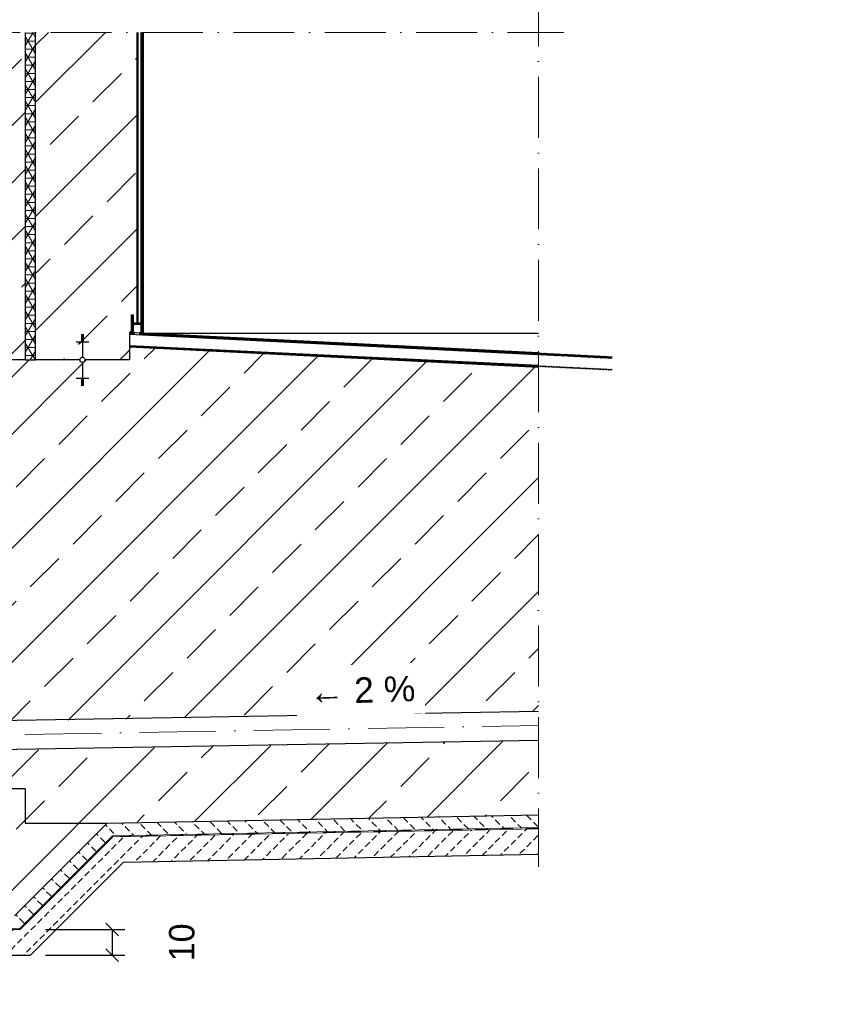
# Model space of a CAD drawing. Header units: millimetres. Extents: x -48448 to 452754, y -13941 to 17062.
# Tile 66 of 256: x 14912 to 18105, y -4618 to -741. Entities that reach past the tile are written whole.
import ezdxf

# ---------------------------------------------------------------- set-up
doc = ezdxf.new("R2010")
doc.units = ezdxf.units.MM
doc.linetypes.add('ACAD_ISO10W100', pattern=[18, 12, -3, 0, -3])
doc.linetypes.add('JIS_02_1.0', pattern=[2, 1, -1])
doc.layers.add('Bemaßung', color=7, linetype='Continuous', lineweight=13)
doc.layers.add('Beschriftung', color=7, linetype='Continuous')
doc.layers.add('Detail Rohrdurchführung', color=7, linetype='Continuous')
doc.styles.add('LBB3.5M1000', font='isocp.shx', dxfattribs={"height": 3.5})
doc.dimstyles.new('DIN', dxfattribs={"dimtxt": 2.5, "dimasz": 2.5, "dimexe": 1.25, "dimexo": 0.625, "dimtad": 1, "dimtih": 1, "dimdec": 4, "dimdsep": 46, "dimlunit": 6, "dimtxsty": 'Standard', "dimcen": 2.5, "dimadec": 0, "dimazin": 0, "dimtfac": 1, "dimtdec": 4, "dimtmove": 0, "dimatfit": 3, "dimfxl": 0, "dimtvp": 1, "dimtolj": 1, "dimtzin": 0, "dimarcsym": 0})
pattern_1 = [(45, (-70561.63, 44060.8), (-224.5064, 224.5064), []), (45, (-70337.12, 44060.8), (-224.5064, 224.5064), [158.75, -79.375])]

# ---------------------------------------------------------------- blocks, each defined once
blk = doc.blocks.new('_Oblique')
at = {"color": 0, "linetype": 'ByBlock', "lineweight": -2}
blk.add_line((-0.5, -0.5), (0.5, 0.5), dxfattribs=at)
blk = doc.blocks.new('*D49')
at = {"layer": 'Bemaßung', "color": 0, "lineweight": -2, "transparency": 16777216}
for p, q in [((15013.4, -4324.2), (15325.7, -4324.2)), ((15275.7, -4324.2), (15275.7, -4424.2)), ((15013.4, -4424.2), (15325.7, -4424.2))]:
    blk.add_line(p, q, dxfattribs=at)
at = {"layer": 'DEFPOINTS', "color": 0, "transparency": 16777216}
for p in [(14913.4, -4324.2), (14913.4, -4424.2), (15275.7, -4424.2)]:
    blk.add_point(p, dxfattribs=at)
at = {"layer": 'Bemaßung', "color": 0, "lineweight": -2, "transparency": 16777216, "xscale": 50, "yscale": 50, "zscale": 50}
for p, rotation in [((15275.7, -4324.2), 90), ((15275.7, -4424.2), 270)]:
    blk.add_blockref('_Oblique', p, dxfattribs=dict(at, rotation=rotation))
at = {"layer": 'Bemaßung', "color": 0, "transparency": 16777216, "insert": (15550.7, -4374.2), "char_height": 100, "attachment_point": 5, "rotation": 90}
blk.add_mtext('\\A1;10', dxfattribs=at)

msp = doc.modelspace()

# ---------------------------------------------------------------- hatches: boundary and pattern name
at = {"lineweight": 9}
h = msp.add_hatch(dxfattribs=at)
h.set_pattern_fill('ANSI31', color=256)
h.set_pattern_definition([(45, (-70561.6295, 43899.5752), (-2.24506403, 2.24506403), [])])
h.paths.add_polyline_path([(15363.148, -1981.426), (15363.148, -1973.416), (15344.883, -1972.503), (15344.883, -1980.513)])
h.paths.add_polyline_path([(15383.148, -1974.416), (15383.148, -1982.426), (17245.685, -2075.553), (17245.685, -2067.543)])
h = msp.add_hatch(color=256)
h.dxf.hatch_style = 1
h.paths.add_polyline_path([(15352.463, -1966.542), (15346.495, -1972.585), (15352.463, -1972.876)])
h = msp.add_hatch(color=256)
h.dxf.hatch_style = 1
h.paths.add_polyline_path([(15358.463, -1967.417), (15358.46, -1973.169), (15363.147, -1973.397)])
h = msp.add_hatch(color=256)
h.dxf.hatch_style = 1
h.paths.add_polyline_path([(15389.886, -1968.497), (15383.921, -1974.461), (15389.883, -1974.753)])
h = msp.add_hatch(color=256)
h.dxf.hatch_style = 1
h.paths.add_polyline_path([(15398.886, -1969.468), (15398.886, -1975.141), (15404.85, -1975.432)])
h = msp.add_hatch()
h.set_pattern_fill('ANSI33', color=256, scale=50)
h.set_pattern_definition([(45, (-26299.62, 0), (-224.5064, 224.5064), []), (45, (-26075.1, 0), (-224.5064, 224.5064), [158.75, -79.375])])
h.paths.add_polyline_path([(15183.883, -2152.069), (15158.883, -2152.069), (15158.883, -2155.589), (15163.883, -2155.589)], flags=16)
h.paths.add_polyline_path([(14833.883, -2152.069), (14808.883, -2152.069), (14808.883, -2155.589), (14813.883, -2155.589)], flags=16)
h.paths.add_polyline_path([(14808.883, -3698.708), (14808.883, -3695.189), (14803.883, -3695.189), (14783.883, -3698.708)], flags=16)
h.paths.add_polyline_path([(15255.825, -3905.368), (14933.883, -3905.368), (14933.883, -3770.203), (14819.235, -3770.203, -1), (14798.53, -3770.203), (14683.883, -3770.203), (13883.883, -3770.203), (13883.883, -3970.203), (13383.883, -3970.203), (13383.883, -3770.203), (13269.235, -3770.203, -1), (13248.53, -3770.203), (13133.883, -3770.203), (13133.883, -4270.203), (14890.99, -4270.203)])
h.paths.add_polyline_path([(14808.883, -3841.697), (14808.883, -3845.216), (14813.883, -3845.216), (14833.883, -3841.697)], flags=16)
h.paths.add_polyline_path([(13283.883, -3841.697), (13258.883, -3841.697), (13258.883, -3845.216), (13263.883, -3845.216)], flags=16)
h.paths.add_polyline_path([(16024.234, -3495), (16493.226, -3479.869), (16486.581, -3273.906), (16017.589, -3289.036)], flags=25)
edge = h.paths.add_edge_path()
edge.add_line((16955.685, -3872.577), (16955.685, -3578.116))
edge.add_line((16955.685, -3578.116), (14683.883, -3621.939))
edge.add_line((14683.883, -3621.939), (14683.883, -3770.203))
edge.add_line((14683.883, -3770.203), (14798.53, -3770.203))
edge.add_arc((14808.883, -3770.203), 10.353, 0, 180, ccw=False)
edge.add_line((14819.235, -3770.203), (14933.883, -3770.203))
edge.add_line((14933.883, -3770.203), (14933.883, -3905.368))
edge.add_line((14933.883, -3905.368), (15255.825, -3905.368))
edge.add_line((15255.825, -3905.368), (16955.685, -3872.577))
edge = h.paths.add_edge_path()
edge.add_line((16955.685, -3463.794), (16955.685, -2111.115))
edge.add_line((16955.685, -2111.115), (15344.883, -2030.575))
edge.add_line((15344.883, -2030.575), (15344.883, -2080.575))
edge.add_line((15344.883, -2080.575), (15169.235, -2080.575))
edge.add_arc((15158.883, -2080.575), 10.353, -180, 0, ccw=False)
edge.add_line((15148.53, -2080.575), (14819.235, -2080.575))
edge.add_arc((14808.883, -2080.575), 10.353, -180, 0, ccw=False)
edge.add_line((14798.53, -2080.575), (14683.883, -2080.575))
edge.add_line((14683.883, -2080.575), (14683.883, -3507.617))
edge.add_line((14683.883, -3507.617), (16955.685, -3463.794))
h = msp.add_hatch()
h.set_pattern_fill('ANSI31', color=256, angle=90)
h.set_pattern_definition([(312.20609, (17245.6853, -2121.5274), (2.351828, 2.1329627), [])])
h.paths.add_polyline_path([(15344.883, -2028.765), (15344.883, -2024.76), (17245.685, -2117.523), (17245.685, -2121.527)])
h = msp.add_hatch(dxfattribs=at)
h.set_pattern_fill('BETON_UNBEWEHRT', color=256, scale=200, angle=90, pattern_type=2)
h.set_pattern_definition([(135, (-70851.63, 43934.93), (-35.35534, -35.35534), [25, -12.5])])
h.paths.add_polyline_path([(16955.685, -3922.587), (16955.685, -3872.577), (15255.825, -3905.368), (14890.99, -4270.203), (13133.883, -4270.203), (13133.883, -4320.203), (14911.7, -4320.203), (15276.933, -3954.97)])
h = msp.add_hatch(dxfattribs=at)
h.set_pattern_fill('BETON_UNBEWEHRT', color=256, scale=200, pattern_type=2)
h.set_pattern_definition([(45, (-70816.274, 43899.575), (-35.35534, 35.35534), [25, -12.5])])
h.paths.add_polyline_path([(16955.685, -4026.606), (16955.685, -3926.587), (15278.622, -3958.938), (14913.357, -4324.203), (12733.883, -4324.203), (12733.883, -4524.203), (13533.883, -4524.203), (13633.883, -4424.203), (14954.779, -4424.203), (15320.839, -4058.142)])

# ---------------------------------------------------------------- linework, layer by layer
at = {"linetype": 'ACAD_ISO10W100', "lineweight": 18, "ltscale": 20}
for p, q in [((16955.685, -606.337), (16955.685, -4076.606)), ((12872.883, -791.059), (17055.685, -791.059))]:
    msp.add_line(p, q, dxfattribs=at)
for p, q in [((15344.883, -1972.503), (15344.883, -2080.575)), ((16955.685, -2053.043), (15344.883, -1972.503)), ((15363.148, -1973.397), (15363.148, -1981.407)), ((15383.148, -1974.373), (15383.148, -1982.383)), ((15398.883, -1975.203), (16955.685, -1975.203)), ((15133.883, -2009.081), (15183.883, -2009.081)), ((15153.883, -1980.922), (15163.883, -1980.922)), ((15153.883, -1984.442), (15163.883, -1984.442)), ((15153.883, -1987.962), (15163.883, -1987.962)), ((15153.883, -1991.481), (15163.883, -1991.481)), ((15153.883, -1995.001), (15163.883, -1995.001)), ((15153.883, -1998.521), (15163.883, -1998.521)), ((15153.883, -2002.041), (15163.883, -2002.041)), ((15153.883, -2005.561), (15163.883, -2005.561)), ((15158.883, -1980.575), (15158.883, -2070.222)), ((16955.685, -2061.053), (15344.883, -1980.513)), ((16955.685, -2103.37), (15344.883, -2024.76)), ((16955.685, -2107.375), (15344.883, -2028.765)), ((16955.685, -2111.115), (15344.883, -2030.575)), ((14933.883, -2080.575), (14819.235, -2080.575)), ((14933.883, -2080.575), (14973.883, -2080.575)), ((15148.53, -2080.575), (14973.883, -2080.575)), ((15158.883, -2090.928), (15158.883, -2180.575)), ((15344.883, -2080.575), (15169.235, -2080.575)), ((15133.883, -2152.069), (15183.883, -2152.069)), ((15153.883, -2155.589), (15163.883, -2155.589)), ((15153.883, -2159.109), (15163.883, -2159.109)), ((15153.883, -2162.629), (15163.883, -2162.629)), ((15153.883, -2166.149), (15163.883, -2166.149)), ((15153.883, -2169.669), (15163.883, -2169.669)), ((15153.883, -2173.188), (15163.883, -2173.188)), ((15153.883, -2176.708), (15163.883, -2176.708)), ((15153.883, -2180.228), (15163.883, -2180.228)), ((14483.883, -3505.881), (16955.815, -3463.794)), ((14483.883, -3620.203), (16955.685, -3578.113)), ((14933.883, -3770.203), (14819.235, -3770.203)), ((14933.883, -3770.203), (14933.883, -3905.368)), ((15255.825, -3905.368), (16955.685, -3872.577)), ((15255.825, -3905.368), (14890.99, -4270.203)), ((14933.883, -3905.368), (15255.825, -3905.368)), ((15320.839, -4058.142), (16955.685, -4026.606)), ((15320.839, -4058.142), (14954.779, -4424.203)), ((13633.883, -4424.203), (14954.779, -4424.203))]:
    msp.add_line(p, q)
at = {"linetype": 'JIS_02_1.0', "lineweight": 20, "ltscale": 25}
msp.add_line((16955.685, -2108.389), (15344.883, -2029.779), dxfattribs=at)
at = {"linetype": 'ACAD_ISO10W100', "lineweight": 18, "ltscale": 25}
msp.add_line((14483.883, -3563.042), (16955.685, -3520.955), dxfattribs=at)
at = {"lineweight": 9}
for p, q in [((15276.933, -3954.97), (16955.685, -3922.587)), ((15278.622, -3958.938), (16955.685, -3926.587)), ((15276.933, -3954.97), (14911.7, -4320.203)), ((15278.622, -3958.938), (14913.357, -4324.203)), ((12733.883, -4324.203), (14913.357, -4324.203))]:
    msp.add_line(p, q, dxfattribs=at)
for points in [[(15346.495, -1972.585), (15352.463, -1966.542), (15352.463, -1972.876)], [(15363.147, -1973.397), (15358.463, -1967.417), (15358.46, -1973.169)], [(15383.921, -1974.461), (15389.886, -1968.497), (15389.883, -1974.753)]]:
    msp.add_lwpolyline(points, close=True)
at = {"linetype": 'JIS_02_1.0', "lineweight": 25, "ltscale": 50}
msp.add_lwpolyline([(16955.685, -3924.587), (15277.778, -3956.954), (14912.529, -4322.203), (12733.883, -4322.203)], dxfattribs=at)
msp.add_circle((15158.883, -2080.575), 10.353)

# ---------------------------------------------------------------- texts
at = {"layer": 'Beschriftung', "insert": (-18332.719, -1169.659), "char_height": 150, "width": 1682.94636, "attachment_point": 1, "style": 'LBB3.5M1000', "bg_fill": 2}
msp.add_mtext('\\pi74.897;{\\fArial|b1|i0|c0|p34;GROUND PLAN\\L\\P\\pi221.06;\\fArial|b1|i1|c0|p34;\\lGRUNDRISS}', dxfattribs=at)

# ---------------------------------------------------------------- dimensions: what is measured, and where the dimension line sits
at = {"layer": 'Bemaßung'}
dim = msp.add_linear_dim(base=(15275.749, -4424.203), p1=(14913.357, -4324.203), p2=(14913.357, -4424.203), angle=90, text='10', dimstyle='DIN', override={"dimscale": 100, "dimtxt": 1, "dimasz": 0.5, "dimexe": 0.5, "dimexo": 1, "dimgap": 0.5, "dimtih": 0, "dimdec": 2, "dimblk1": 'Oblique', "dimblk2": 'Oblique', "dimsah": 1, "dimtmove": 2}, dxfattribs=at)
dim.commit()
dim.dimension.update_dxf_attribs({"geometry": '*D49', "text_midpoint": (15550.749, -4374.203)})

# ---------------------------------------------------------------- next in the draw order: hatches: boundary and pattern name
h = msp.add_hatch()
h.set_pattern_fill('ANSI33', color=256, scale=50)
h.set_pattern_definition(pattern_1)
h.paths.add_polyline_path([(14808.883, -2009.081), (14808.883, -2005.561), (14803.883, -2005.561), (14783.883, -2009.081)], flags=16)
edge = h.paths.add_edge_path()
edge.add_line((14933.883, -791.059), (14683.883, -791.059))
edge.add_line((14683.883, -791.059), (14683.883, -2080.575))
edge.add_line((14683.883, -2080.575), (14798.53, -2080.575))
edge.add_arc((14808.883, -2080.575), 10.353, 0, 180, ccw=False)
edge.add_line((14819.235, -2080.575), (14933.883, -2080.575))
edge.add_line((14933.883, -2080.575), (14933.883, -791.059))
at = {"lineweight": 5}
h = msp.add_hatch(dxfattribs=at)
h.set_pattern_fill('NET3', color=0, scale=10)
h.set_pattern_definition([(0, (-26299.617, 0), (0, 31.75), []), (60, (-26299.617, 0), (-27.496307, 15.875), []), (120, (-26299.617, 0), (-27.496307, -15.875), [])])
h.paths.add_polyline_path([(14973.883, -791.059), (14933.883, -791.059), (14933.883, -2080.575), (14973.883, -2080.575)])
h = msp.add_hatch()
h.set_pattern_fill('ANSI33', color=256, scale=50)
h.set_pattern_definition(pattern_1)
h.paths.add_polyline_path([(15158.883, -2009.081), (15158.883, -2005.561), (15153.883, -2005.561), (15133.883, -2009.081)], flags=16)
edge = h.paths.add_edge_path()
edge.add_line((15373.885, -791.059), (14973.883, -791.059))
edge.add_line((14973.883, -791.059), (14973.883, -2080.575))
edge.add_line((14973.883, -2080.575), (15148.53, -2080.575))
edge.add_arc((15158.883, -2080.575), 10.353, 0, 180, ccw=False)
edge.add_line((15169.235, -2080.575), (15344.883, -2080.575))
edge.add_line((15344.883, -2080.575), (15344.883, -1972.503))
edge.add_line((15344.883, -1972.503), (15352.463, -1902.876))
edge.add_line((15352.463, -1902.876), (15358.463, -1902.876))
edge.add_line((15358.463, -1902.876), (15358.463, -1934.876))
edge.add_line((15358.463, -1934.876), (15373.886, -1934.876))
edge.add_line((15373.886, -1934.876), (15373.885, -791.059))
at = {"lineweight": 9}
h = msp.add_hatch(dxfattribs=at)
h.set_pattern_fill('ANSI31', color=256, angle=90)
h.set_pattern_definition([(135, (-26299.6175, 0), (-2.24506403, -2.24506403), [])])
h.paths.add_polyline_path([(15398.883, -791.059), (15390.382, -791.059), (15389.883, -1974.753), (15398.883, -1975.203)])
h = msp.add_hatch(dxfattribs=at)
h.set_pattern_fill('ANSI31', color=256, angle=90)
h.set_pattern_definition([(135, (-47769.0815, -4557.832), (-2.24506403, -2.24506403), [])])
h.paths.add_polyline_path([(15387.463, -1934.876), (15358.463, -1934.876), (15358.463, -1902.876), (15352.463, -1902.876), (15352.463, -1972.876), (15358.463, -1972.876), (15358.463, -1940.876), (15387.463, -1940.876)])

# ---------------------------------------------------------------- next in the draw order: linework, layer by layer
for p, q in [((14933.883, -791.059), (14933.883, -2080.575)), ((14973.883, -2080.575), (14973.883, -791.059)), ((15373.886, -1934.876), (15373.885, -791.059)), ((15377.883, -1934.876), (15377.883, -791.059)), ((15389.883, -1974.753), (15390.382, -791.059)), ((15398.883, -1975.203), (15398.883, -791.059)), ((15373.886, -1934.876), (15373.886, -1165.388))]:
    msp.add_line(p, q)
msp.add_lwpolyline([(15358.463, -1940.876), (15358.463, -1972.876), (15352.463, -1972.876), (15352.463, -1902.876), (15358.463, -1902.876), (15358.463, -1934.876), (15387.463, -1934.876), (15387.463, -1940.876)], close=True)

# ---------------------------------------------------------------- next in the draw order: texts
at = {"insert": (16049.567, -3337.791), "char_height": 100, "attachment_point": 1, "rotation": 1.847796, "style": 'LBB3.5M1000', "bg_fill": 3, "box_fill_scale": 1.5, "bg_fill_color": 256, "bg_fill_transparency": 0}
msp.add_mtext_dynamic_manual_height_columns('{\\fArial|b0|i0|c134|p34;\\C256;←\\fArial|b0|i0|c0|p34; 2 %}', width=405.70109, gutter_width=17.5, heights=[72.642], dxfattribs=at)
at = {"layer": 'Beschriftung', "insert": (-8854.021, -4143.164), "char_height": 150, "width": 1682.94636, "attachment_point": 1, "style": 'LBB3.5M1000', "bg_fill": 2}
msp.add_mtext('\\pi387.94;{\\fArial|b1|i0|c0|p34;SECTION\\L\\P\\pi383.65;\\fArial|b1|i1|c0|p34;\\lSCHNITT}', dxfattribs=at)
at = {"layer": 'Detail Rohrdurchführung', "insert": (-4256.999, -2212.156), "char_height": 150, "width": 3525.83214, "attachment_point": 1, "style": 'LBB3.5M1000', "bg_fill": 2}
msp.add_mtext('\\pi352.65;{\\fArial|b1|i0|c0|p34;DETAIL PIPE PENETRATION\\P\\pi148.57;\\fArial|b1|i1|c0|p34;DETAIL ROHRDURCHFÜHRUNG}', dxfattribs=at)

# ---------------------------------------------------------------- next in the draw order: texts
at = {"layer": 'Beschriftung', "char_height": 150, "width": 1682.94636, "attachment_point": 1, "style": 'LBB3.5M1000', "bg_fill": 2}
for s, insert in [('\\pi179.16;{\\fArial|b1|i0|c0|p34;FILLING PIPE\\L\\P\\pi267.41;\\fArial|b1|i1|c0|p34;\\lFÜLLROHR}', (-9487.418, -1966.453)), ('\\pi387.94;{\\fArial|b1|i0|c0|p34;SECTION\\L\\P\\pi383.65;\\fArial|b1|i1|c0|p34;\\lSCHNITT}', (-37990.525, -4143.164))]:
    msp.add_mtext(s, dxfattribs=dict(at, insert=insert))

# ---------------------------------------------------------------- next in the draw order: texts
at = {"layer": 'Detail Rohrdurchführung', "insert": (-33393.503, -2212.156), "char_height": 150, "width": 3525.83214, "attachment_point": 1, "style": 'LBB3.5M1000', "bg_fill": 2}
msp.add_mtext('\\pi352.65;{\\fArial|b1|i0|c0|p34;DETAIL PIPE PENETRATION\\P\\pi148.57;\\fArial|b1|i1|c0|p34;DETAIL ROHRDURCHFÜHRUNG}', dxfattribs=at)

doc.saveas('drawing.dxf')
